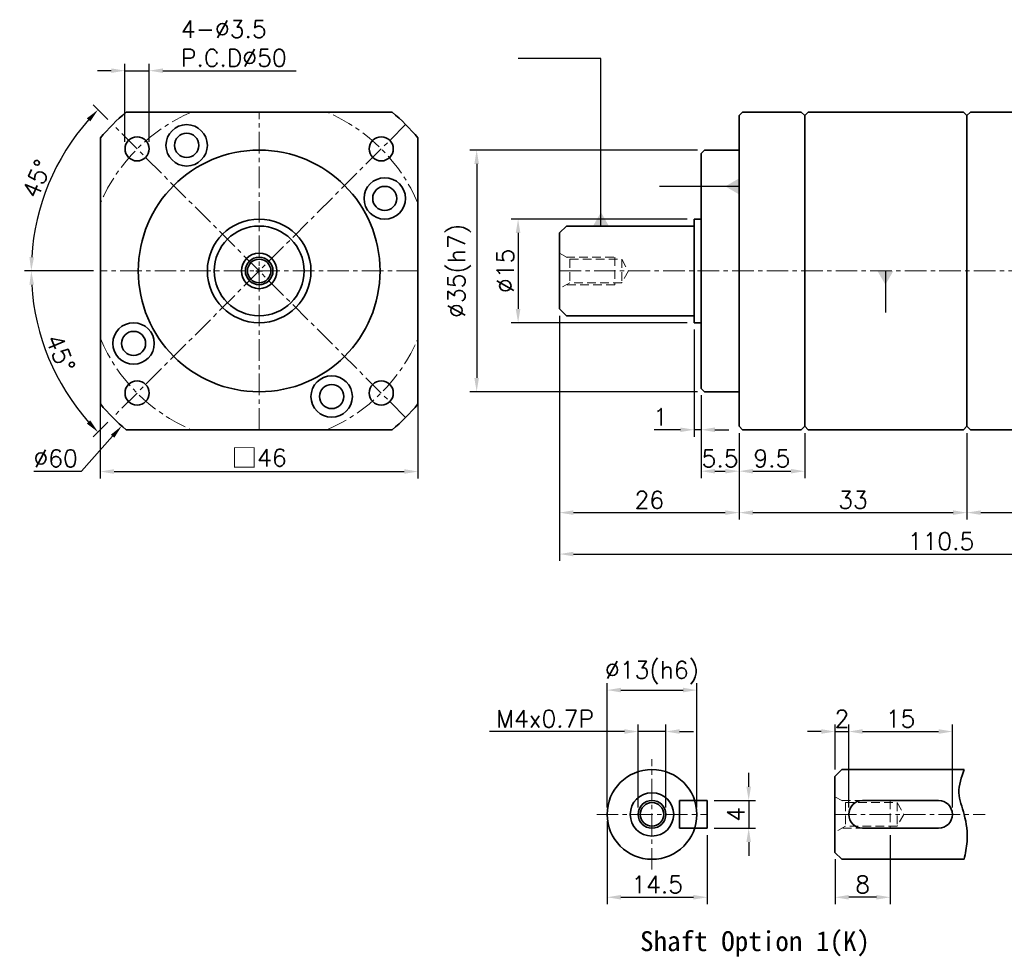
# Model space of a CAD drawing. Header units: millimetres. Extents: x -174 to 103, y -33 to 111.
# Tile 1 of 2: x -174 to -32, y -33 to 103. Entities that reach past the tile are written whole.
import ezdxf

# ---------------------------------------------------------------- set-up
doc = ezdxf.new("R2010")
doc.units = ezdxf.units.MM
doc.header["$LTSCALE"] = 2.5
doc.linetypes.add('CENTER', pattern=[2, 1.25, -0.25, 0.25, -0.25])
doc.linetypes.add('DASHED', pattern=[0.75, 0.5, -0.25])
doc.layers.get('0').update_dxf_attribs({"lineweight": 35})
for name, color, linetype, lineweight in [('DIM', 6, 'Continuous', 18), ('中心線', 1, 'CENTER', 18), ('虛線', 5, 'DASHED', 18)]:
    doc.layers.add(name, color=color, linetype=linetype, lineweight=lineweight)
doc.styles.get("Standard").update_dxf_attribs({"font": 'romans.shx'})
doc.dimstyles.new('R', dxfattribs={"dimtxt": 2.5, "dimasz": 2, "dimexe": 1, "dimexo": 1, "dimgap": 0.6, "dimtad": 1, "dimtoh": 1, "dimdec": 4, "dimdsep": 46, "dimtxsty": 'Standard', "dimcen": 0.5, "dimdle": 1, "dimclrt": 7, "dimadec": 4, "dimazin": 2, "dimtfac": 1, "dimtdec": 4, "dimtofl": 0, "dimtmove": 0, "dimatfit": 3, "dimfxl": 0, "dimtolj": 1, "dimarcsym": 0})
doc.dimstyles.get("Standard").update_dxf_attribs({"dimtxt": 2.5, "dimasz": 2, "dimexe": 1, "dimexo": 1, "dimgap": 0.6, "dimtad": 1, "dimdec": 4, "dimdsep": 46, "dimtxsty": 'Standard', "dimcen": 0.5, "dimdle": 1, "dimclrt": 7, "dimadec": 4, "dimazin": 2, "dimtfac": 1, "dimtdec": 4, "dimtofl": 0, "dimtmove": 0, "dimatfit": 3, "dimfxl": 0, "dimtolj": 1, "dimarcsym": 0})

# ---------------------------------------------------------------- blocks, each defined once
blk = doc.blocks.new('*D16')
at = {"layer": 'Defpoints', "color": 0}
for p in [(-74.93, 84.25), (-107.93, 49.25), (-74.93, 49.25)]:
    blk.add_point(p, dxfattribs=at)
at = {"layer": 'DIM', "color": 0, "lineweight": -2}
for p, q in [((-75.93, 84.25), (-108.93, 84.25)), ((-107.93, 82.25), (-107.93, 51.25)), ((-75.93, 49.25), (-108.93, 49.25))]:
    blk.add_line(p, q, dxfattribs=at)
at = {"layer": 'DIM', "color": 0}
for points in [[(-108.27, 82.25), (-107.6, 82.25), (-107.93, 84.25)], [(-108.27, 51.25), (-107.6, 51.25), (-107.93, 49.25)]]:
    blk.add_solid(points, dxfattribs=at)
at = {"layer": 'DIM', "color": 7, "insert": (-110.44, 66.75), "char_height": 2.5, "attachment_point": 5, "rotation": 90}
blk.add_mtext('\\A1;%%C35(h7)', dxfattribs=at)
blk = doc.blocks.new('*D17')
at = {"layer": 'Defpoints', "color": 0}
for p in [(-76.43, 59.25), (-75.43, 49.75), (-75.43, 43.75)]:
    blk.add_point(p, dxfattribs=at)
at = {"layer": 'DIM', "color": 0, "lineweight": -2}
for p, q in [((-76.43, 58.25), (-76.43, 42.75)), ((-75.43, 48.75), (-75.43, 42.75)), ((-78.43, 43.75), (-82.23, 43.75)), ((-75.43, 43.75), (-76.43, 43.75)), ((-73.43, 43.75), (-71.43, 43.75))]:
    blk.add_line(p, q, dxfattribs=at)
at = {"layer": 'DIM', "color": 0}
for points in [[(-78.43, 44.08), (-78.43, 43.42), (-76.43, 43.75)], [(-73.43, 44.08), (-73.43, 43.42), (-75.43, 43.75)]]:
    blk.add_solid(points, dxfattribs=at)
at = {"layer": 'DIM', "color": 7, "insert": (-81.33, 45.6), "char_height": 2.5, "attachment_point": 5}
blk.add_mtext('\\A1;1', dxfattribs=at)
blk = doc.blocks.new('*D18')
at = {"layer": 'Defpoints', "color": 0}
for p in [(-95.93, 61.25), (-69.93, 44.25), (-69.93, 31.75)]:
    blk.add_point(p, dxfattribs=at)
at = {"layer": 'DIM', "color": 0, "lineweight": -2}
for p, q in [((-95.93, 60.25), (-95.93, 30.75)), ((-69.93, 43.25), (-69.93, 30.75)), ((-93.93, 31.75), (-71.93, 31.75))]:
    blk.add_line(p, q, dxfattribs=at)
at = {"layer": 'DIM', "color": 0}
for points in [[(-93.93, 32.08), (-93.93, 31.42), (-95.93, 31.75)], [(-71.93, 32.08), (-71.93, 31.42), (-69.93, 31.75)]]:
    blk.add_solid(points, dxfattribs=at)
at = {"layer": 'DIM', "color": 7, "insert": (-82.93, 33.6), "char_height": 2.5, "attachment_point": 5}
blk.add_mtext('\\A1;26', dxfattribs=at)
blk = doc.blocks.new('*D19')
at = {"layer": 'Defpoints', "color": 0}
for p in [(-69.93, 44.25), (-36.93, 44.25), (-36.93, 31.75)]:
    blk.add_point(p, dxfattribs=at)
at = {"layer": 'DIM', "color": 0, "lineweight": -2}
for p, q in [((-69.93, 43.25), (-69.93, 30.75)), ((-36.93, 43.25), (-36.93, 30.75)), ((-67.93, 31.75), (-38.93, 31.75))]:
    blk.add_line(p, q, dxfattribs=at)
at = {"layer": 'DIM', "color": 0}
for points in [[(-67.93, 32.08), (-67.93, 31.42), (-69.93, 31.75)], [(-38.93, 32.08), (-38.93, 31.42), (-36.93, 31.75)]]:
    blk.add_solid(points, dxfattribs=at)
at = {"layer": 'DIM', "color": 7, "insert": (-53.43, 33.6), "char_height": 2.5, "attachment_point": 5}
blk.add_mtext('\\A1;33', dxfattribs=at)
blk = doc.blocks.new('*D21')
at = {"layer": 'Defpoints', "color": 0}
for p in [(-95.93, 61.25), (14.57, 44.25), (14.57, 25.75)]:
    blk.add_point(p, dxfattribs=at)
at = {"layer": 'DIM', "color": 0, "lineweight": -2}
for p, q in [((-95.93, 60.25), (-95.93, 24.75)), ((14.57, 43.25), (14.57, 24.75)), ((-93.93, 25.75), (12.57, 25.75))]:
    blk.add_line(p, q, dxfattribs=at)
at = {"layer": 'DIM', "color": 0}
for points in [[(-93.93, 26.08), (-93.93, 25.42), (-95.93, 25.75)], [(12.57, 26.08), (12.57, 25.42), (14.57, 25.75)]]:
    blk.add_solid(points, dxfattribs=at)
at = {"layer": 'DIM', "color": 7, "insert": (-40.68, 27.6), "char_height": 2.5, "attachment_point": 5}
blk.add_mtext('\\A1;110.5', dxfattribs=at)
blk = doc.blocks.new('*D35')
at = {"layer": 'Defpoints', "color": 0}
for p in [(-76.04, 6.05), (-89.04, -11.95), (-76.04, -11.95)]:
    blk.add_point(p, dxfattribs=at)
at = {"layer": 'DIM', "color": 0, "lineweight": -2}
for p, q in [((-89.04, -10.95), (-89.04, 7.05)), ((-87.04, 6.05), (-78.04, 6.05)), ((-76.04, -10.95), (-76.04, 7.05))]:
    blk.add_line(p, q, dxfattribs=at)
at = {"layer": 'DIM', "color": 0}
for points in [[(-87.04, 6.39), (-87.04, 5.72), (-89.04, 6.05)], [(-78.04, 6.39), (-78.04, 5.72), (-76.04, 6.05)]]:
    blk.add_solid(points, dxfattribs=at)
at = {"layer": 'DIM', "color": 7, "insert": (-82.54, 8.56), "char_height": 2.5, "attachment_point": 5}
blk.add_mtext('\\A1;%%C13(h6)', dxfattribs=at)
blk = doc.blocks.new('*D37')
at = {"layer": 'Defpoints', "color": 0}
for p in [(-80.54, 0.05), (-84.54, -11.95), (-80.54, -11.95)]:
    blk.add_point(p, dxfattribs=at)
at = {"layer": 'DIM', "color": 0, "lineweight": -2}
for p, q in [((-86.54, 0.05), (-106.05, 0.05)), ((-84.54, -10.95), (-84.54, 1.05)), ((-80.54, 0.05), (-84.54, 0.05)), ((-80.54, -10.95), (-80.54, 1.05)), ((-78.54, 0.05), (-76.54, 0.05))]:
    blk.add_line(p, q, dxfattribs=at)
at = {"layer": 'DIM', "color": 0}
for points in [[(-86.54, 0.39), (-86.54, -0.28), (-84.54, 0.05)], [(-78.54, 0.39), (-78.54, -0.28), (-80.54, 0.05)]]:
    blk.add_solid(points, dxfattribs=at)
at = {"layer": 'DIM', "color": 7, "insert": (-98.01, 1.9), "char_height": 2.5, "attachment_point": 5}
blk.add_mtext('\\A1;M4x0.7P', dxfattribs=at)
blk = doc.blocks.new('*D38')
at = {"layer": 'Defpoints', "color": 0}
for p in [(-89.04, -11.95), (-74.54, -13.95), (-74.54, -23.95)]:
    blk.add_point(p, dxfattribs=at)
at = {"layer": 'DIM', "color": 0, "lineweight": -2}
for p, q in [((-89.04, -12.95), (-89.04, -24.95)), ((-74.54, -14.95), (-74.54, -24.95)), ((-87.04, -23.95), (-76.54, -23.95))]:
    blk.add_line(p, q, dxfattribs=at)
at = {"layer": 'DIM', "color": 0}
for points in [[(-87.04, -23.61), (-87.04, -24.28), (-89.04, -23.95)], [(-76.54, -23.61), (-76.54, -24.28), (-74.54, -23.95)]]:
    blk.add_solid(points, dxfattribs=at)
at = {"layer": 'DIM', "color": 7, "insert": (-81.79, -22.1), "char_height": 2.5, "attachment_point": 5}
blk.add_mtext('\\A1;14.5', dxfattribs=at)
blk = doc.blocks.new('*D39')
at = {"layer": 'Defpoints', "color": 0}
for p in [(-74.54, -9.95), (-74.54, -13.95), (-68.54, -13.95)]:
    blk.add_point(p, dxfattribs=at)
at = {"layer": 'DIM', "color": 0, "lineweight": -2}
for p, q in [((-68.54, -7.95), (-68.54, -5.95)), ((-73.54, -9.95), (-67.54, -9.95)), ((-68.54, -9.95), (-68.54, -13.95)), ((-73.54, -13.95), (-67.54, -13.95)), ((-68.54, -15.95), (-68.54, -17.95))]:
    blk.add_line(p, q, dxfattribs=at)
at = {"layer": 'DIM', "color": 0}
for points in [[(-68.87, -7.95), (-68.21, -7.95), (-68.54, -9.95)], [(-68.87, -15.95), (-68.21, -15.95), (-68.54, -13.95)]]:
    blk.add_solid(points, dxfattribs=at)
at = {"layer": 'DIM', "color": 7, "insert": (-70.39, -11.95), "char_height": 2.5, "attachment_point": 5, "rotation": 90}
blk.add_mtext('\\A1;4', dxfattribs=at)
blk = doc.blocks.new('*D40')
at = {"layer": 'Defpoints', "color": 0}
for p in [(-54.04, 0.05), (-56.04, -6.45), (-54.04, -11.95)]:
    blk.add_point(p, dxfattribs=at)
at = {"layer": 'DIM', "color": 0, "lineweight": -2}
for p, q in [((-58.04, 0.05), (-60.04, 0.05)), ((-56.04, -5.45), (-56.04, 1.05)), ((-56.04, 0.05), (-54.04, 0.05)), ((-54.04, -10.95), (-54.04, 1.05)), ((-52.04, 0.05), (-50.04, 0.05))]:
    blk.add_line(p, q, dxfattribs=at)
at = {"layer": 'DIM', "color": 0}
for points in [[(-58.04, 0.39), (-58.04, -0.28), (-56.04, 0.05)], [(-52.04, 0.39), (-52.04, -0.28), (-54.04, 0.05)]]:
    blk.add_solid(points, dxfattribs=at)
at = {"layer": 'DIM', "color": 7, "insert": (-55.04, 1.9), "char_height": 2.5, "attachment_point": 5}
blk.add_mtext('\\A1;2', dxfattribs=at)
blk = doc.blocks.new('*D41')
at = {"layer": 'Defpoints', "color": 0}
for p in [(-39.04, 0.05), (-54.04, -11.95), (-39.04, -11.95)]:
    blk.add_point(p, dxfattribs=at)
at = {"layer": 'DIM', "color": 0, "lineweight": -2}
for p, q in [((-54.04, -10.95), (-54.04, 1.05)), ((-52.04, 0.05), (-41.04, 0.05)), ((-39.04, -10.95), (-39.04, 1.05))]:
    blk.add_line(p, q, dxfattribs=at)
at = {"layer": 'DIM', "color": 0}
for points in [[(-52.04, 0.39), (-52.04, -0.28), (-54.04, 0.05)], [(-41.04, 0.39), (-41.04, -0.28), (-39.04, 0.05)]]:
    blk.add_solid(points, dxfattribs=at)
at = {"layer": 'DIM', "color": 7, "insert": (-46.54, 1.9), "char_height": 2.5, "attachment_point": 5}
blk.add_mtext('\\A1;15', dxfattribs=at)
blk = doc.blocks.new('*D42')
at = {"layer": 'Defpoints', "color": 0}
for p in [(-48.04, -13.95), (-56.04, -17.45), (-56.04, -23.95)]:
    blk.add_point(p, dxfattribs=at)
at = {"layer": 'DIM', "color": 0, "lineweight": -2}
for p, q in [((-48.04, -14.95), (-48.04, -24.95)), ((-56.04, -18.45), (-56.04, -24.95)), ((-50.04, -23.95), (-54.04, -23.95))]:
    blk.add_line(p, q, dxfattribs=at)
at = {"layer": 'DIM', "color": 0}
for points in [[(-54.04, -23.61), (-54.04, -24.28), (-56.04, -23.95)], [(-50.04, -23.61), (-50.04, -24.28), (-48.04, -23.95)]]:
    blk.add_solid(points, dxfattribs=at)
at = {"layer": 'DIM', "color": 7, "insert": (-52.04, -22.1), "char_height": 2.5, "attachment_point": 5}
blk.add_mtext('\\A1;8', dxfattribs=at)
blk = doc.blocks.new('*D24')
at = {"layer": 'Defpoints', "color": 0}
for p in [(-76.43, 74.25), (-101.93, 59.25), (-76.43, 59.25)]:
    blk.add_point(p, dxfattribs=at)
at = {"layer": 'DIM', "color": 0, "lineweight": -2}
for p, q in [((-77.43, 74.25), (-102.93, 74.25)), ((-101.93, 72.25), (-101.93, 61.25)), ((-77.43, 59.25), (-102.93, 59.25))]:
    blk.add_line(p, q, dxfattribs=at)
at = {"layer": 'DIM', "color": 0}
for points in [[(-102.27, 72.25), (-101.6, 72.25), (-101.93, 74.25)], [(-102.27, 61.25), (-101.6, 61.25), (-101.93, 59.25)]]:
    blk.add_solid(points, dxfattribs=at)
at = {"layer": 'DIM', "color": 7, "insert": (-103.78, 66.75), "char_height": 2.5, "attachment_point": 5, "rotation": 90}
blk.add_mtext('\\A1;%%C15', dxfattribs=at)
blk = doc.blocks.new('*D44')
at = {"layer": 'Defpoints', "color": 0}
for p in [(-69.93, 44.25), (-60.43, 44.25), (-60.43, 37.75)]:
    blk.add_point(p, dxfattribs=at)
at = {"layer": 'DIM', "color": 0, "lineweight": -2}
for p, q in [((-69.93, 43.25), (-69.93, 36.75)), ((-60.43, 43.25), (-60.43, 36.75)), ((-67.93, 37.75), (-62.43, 37.75))]:
    blk.add_line(p, q, dxfattribs=at)
at = {"layer": 'DIM', "color": 0}
for points in [[(-67.93, 38.08), (-67.93, 37.42), (-69.93, 37.75)], [(-62.43, 38.08), (-62.43, 37.42), (-60.43, 37.75)]]:
    blk.add_solid(points, dxfattribs=at)
at = {"layer": 'DIM', "color": 7, "insert": (-65.18, 39.6), "char_height": 2.5, "attachment_point": 5}
blk.add_mtext('\\A1;9.5', dxfattribs=at)
blk = doc.blocks.new('*D25')
at = {"layer": 'Defpoints', "color": 0}
for p in [(-162.43, 49.6), (-116.43, 49.6), (-116.43, 37.7)]:
    blk.add_point(p, dxfattribs=at)
at = {"layer": 'DIM', "color": 0, "lineweight": -2}
for p, q in [((-162.43, 48.6), (-162.43, 36.7)), ((-116.43, 48.6), (-116.43, 36.7)), ((-160.43, 37.7), (-118.43, 37.7))]:
    blk.add_line(p, q, dxfattribs=at)
at = {"layer": 'DIM', "color": 0}
for points in [[(-160.43, 38.04), (-160.43, 37.37), (-162.43, 37.7)], [(-118.43, 38.04), (-118.43, 37.37), (-116.43, 37.7)]]:
    blk.add_solid(points, dxfattribs=at)
at = {"layer": 'DIM', "color": 7, "insert": (-139.43, 39.66), "char_height": 2.5, "attachment_point": 5}
blk.add_mtext('\\A1;{\\fPMingLiU|b0|i0|c136|p18;\\H1.083x;\\C0;□}46', dxfattribs=at)
blk = doc.blocks.new('*D26')
at = {"layer": 'Defpoints', "color": 0}
for p in [(-155.36, 95.75), (-158.86, 84.43), (-155.36, 84.43)]:
    blk.add_point(p, dxfattribs=at)
at = {"layer": 'DIM', "color": 0, "lineweight": -2}
for p, q in [((-160.86, 95.75), (-162.86, 95.75)), ((-158.86, 85.43), (-158.86, 96.75)), ((-158.86, 95.75), (-155.36, 95.75)), ((-155.36, 85.43), (-155.36, 96.75)), ((-153.36, 95.75), (-134.08, 95.75))]:
    blk.add_line(p, q, dxfattribs=at)
at = {"layer": 'DIM', "color": 0}
for points in [[(-160.86, 96.08), (-160.86, 95.42), (-158.86, 95.75)], [(-153.36, 96.08), (-153.36, 95.42), (-155.36, 95.75)]]:
    blk.add_solid(points, dxfattribs=at)
at = {"layer": 'DIM', "color": 7, "insert": (-150.76, 103.02), "char_height": 2.5, "attachment_point": 1}
blk.add_mtext('\\A1;4-%%C3.5\\PP.C.D%%C50', dxfattribs=at)
blk = doc.blocks.new('*D27')
at = {"layer": 'Defpoints', "color": 0}
for p in [(-160.64, 87.96), (-168.01, 83.25), (-162.43, 66.75), (-116.43, 66.75), (-118.21, 45.54)]:
    blk.add_point(p, dxfattribs=at)
at = {"layer": 'DIM', "color": 0, "lineweight": -2}
for p, q in [((-161.35, 88.67), (-163.47, 90.79)), ((-163.43, 66.75), (-173.43, 66.75))]:
    blk.add_line(p, q, dxfattribs=at)
blk.add_arc((-139.43, 66.75), 33, 138.473, 176.527, dxfattribs=at)
at = {"layer": 'DIM', "color": 0}
for points in [[(-164.38, 88.86), (-163.89, 88.4), (-162.76, 90.08)], [(-172.03, 68.74), (-172.7, 68.76), (-172.43, 66.75)]]:
    blk.add_solid(points, dxfattribs=at)
at = {"layer": 'DIM', "color": 7, "insert": (-171.63, 80.09), "char_height": 2.5, "attachment_point": 5, "rotation": 67.5}
blk.add_mtext('\\A1;45°', dxfattribs=at)
blk = doc.blocks.new('*D28')
at = {"layer": 'Defpoints', "color": 0}
for p in [(-118.21, 87.96), (-162.43, 66.75), (-116.43, 66.75), (-171.3, 58.21), (-160.64, 45.54)]:
    blk.add_point(p, dxfattribs=at)
at = {"layer": 'DIM', "color": 0, "lineweight": -2}
for p, q in [((-163.43, 66.75), (-173.43, 66.75)), ((-161.35, 44.83), (-163.47, 42.71))]:
    blk.add_line(p, q, dxfattribs=at)
blk.add_arc((-139.43, 66.75), 33, 183.473, 221.527, dxfattribs=at)
at = {"layer": 'DIM', "color": 0}
for points in [[(-172.7, 64.74), (-172.03, 64.76), (-172.43, 66.75)], [(-163.89, 45.1), (-164.38, 44.64), (-162.76, 43.41)]]:
    blk.add_solid(points, dxfattribs=at)
at = {"layer": 'DIM', "color": 7, "insert": (-168.21, 54.83), "char_height": 2.5, "attachment_point": 5, "rotation": 292.5}
blk.add_mtext('\\A1;45°', dxfattribs=at)
blk = doc.blocks.new('*D30')
at = {"layer": 'Defpoints', "color": 0}
for p in [(-75.43, 49.75), (-69.93, 44.25), (-69.93, 37.75)]:
    blk.add_point(p, dxfattribs=at)
at = {"layer": 'DIM', "color": 0, "lineweight": -2}
for p, q in [((-75.43, 48.75), (-75.43, 36.75)), ((-69.93, 43.25), (-69.93, 36.75)), ((-73.43, 37.75), (-71.93, 37.75))]:
    blk.add_line(p, q, dxfattribs=at)
at = {"layer": 'DIM', "color": 0}
for points in [[(-73.43, 38.08), (-73.43, 37.42), (-75.43, 37.75)], [(-71.93, 38.08), (-71.93, 37.42), (-69.93, 37.75)]]:
    blk.add_solid(points, dxfattribs=at)
at = {"layer": 'DIM', "color": 7, "insert": (-72.68, 39.6), "char_height": 2.5, "attachment_point": 5}
blk.add_mtext('\\A1;5.5', dxfattribs=at)
blk = doc.blocks.new('A$C0FC55016')
for radius in [6.5, 2.57, 2, 1.7]:
    blk.add_circle((6.5, 6.5), radius)
blk = doc.blocks.new('*D47')
at = {"layer": 'Defpoints', "color": 0}
for p in [(-119.52, 89.2), (-159.33, 44.3)]:
    blk.add_point(p, dxfattribs=at)
at = {"layer": 'DIM', "color": 0, "lineweight": -2}
for p, q in [((-139.43, 66.25), (-139.43, 67.25)), ((-139.93, 66.75), (-138.93, 66.75)), ((-165.14, 37.75), (-160.66, 42.81)), ((-172.05, 37.75), (-165.14, 37.75))]:
    blk.add_line(p, q, dxfattribs=at)
at = {"layer": 'DIM', "color": 0}
blk.add_solid([(-160.91, 43.03), (-160.41, 42.59), (-159.33, 44.3)], dxfattribs=at)
at = {"layer": 'DIM', "color": 7, "insert": (-168.9, 39.6), "char_height": 2.5, "attachment_point": 5}
blk.add_mtext('\\A1;∅60', dxfattribs=at)
blk = doc.blocks.new('*D48')
at = {"layer": 'Defpoints', "color": 0}
for p in [(-36.93, 44.25), (-17.93, 44.25), (-17.93, 31.75)]:
    blk.add_point(p, dxfattribs=at)
at = {"layer": 'DIM', "color": 0, "lineweight": -2}
for p, q in [((-36.93, 43.25), (-36.93, 30.75)), ((-17.93, 43.25), (-17.93, 30.75)), ((-34.93, 31.75), (-19.93, 31.75))]:
    blk.add_line(p, q, dxfattribs=at)
at = {"layer": 'DIM', "color": 0}
for points in [[(-34.93, 32.08), (-34.93, 31.42), (-36.93, 31.75)], [(-19.93, 32.08), (-19.93, 31.42), (-17.93, 31.75)]]:
    blk.add_solid(points, dxfattribs=at)
at = {"layer": 'DIM', "color": 7, "insert": (-27.43, 33.6), "char_height": 2.5, "attachment_point": 5}
blk.add_mtext('\\A1;19', dxfattribs=at)

msp = doc.modelspace()

# ---------------------------------------------------------------- linework, layer by layer
for p, q in [((-158.68943, 89.74944), (-120.16671, 89.74944)), ((-69.93224, 89.24944), (-69.43224, 89.74944)), ((-69.93224, 89.24944), (-69.93224, 44.24944)), ((-60.93224, 89.74944), (-69.43224, 89.74944)), ((-60.93224, 89.74944), (-60.43224, 89.24944)), ((-60.43224, 89.24944), (-59.93224, 89.74944)), ((-60.43224, 44.24944), (-60.43224, 89.24944)), ((-37.43224, 89.74944), (-59.93224, 89.74944)), ((-37.43224, 89.74944), (-36.93224, 89.24944)), ((-36.93224, 89.24944), (-36.43224, 89.74944)), ((-36.93224, 89.24944), (-36.93224, 44.24944)), ((-36.93224, 84.64944), (-36.93224, 89.24944)), ((-18.43224, 89.74944), (-36.43224, 89.74944)), ((-162.42807, 47.48808), (-162.42807, 86.0108)), ((-116.42807, 86.0108), (-116.42807, 47.48808)), ((-75.43224, 83.74944), (-74.93224, 84.24944)), ((-69.93224, 84.24944), (-74.93224, 84.24944)), ((-75.43224, 49.74944), (-75.43224, 83.74944)), ((-76.43224, 59.24944), (-76.43224, 74.24944)), ((-76.43224, 74.24944), (-75.43224, 74.24944)), ((-95.93224, 72.24944), (-94.93224, 73.24944)), ((-94.93224, 73.24944), (-76.43224, 73.24944)), ((-95.93224, 61.24944), (-95.93224, 72.24944)), ((-94.93224, 60.24944), (-95.93224, 61.24944)), ((-76.43224, 60.24944), (-94.93224, 60.24944)), ((-75.43224, 59.24944), (-76.43224, 59.24944)), ((-74.93224, 49.24944), (-75.43224, 49.74944)), ((-74.93224, 49.24944), (-69.93224, 49.24944)), ((-36.93224, 48.84944), (-36.93224, 44.24944)), ((-69.43224, 43.74944), (-69.93224, 44.24944)), ((-60.43224, 44.24944), (-60.93224, 43.74944)), ((-59.93224, 43.74944), (-60.43224, 44.24944)), ((-36.93224, 44.24944), (-37.43224, 43.74944)), ((-36.93224, 44.24944), (-36.43224, 43.74944)), ((-120.16671, 43.74944), (-158.68943, 43.74944)), ((-69.43224, 43.74944), (-60.93224, 43.74944)), ((-59.93224, 43.74944), (-37.43224, 43.74944)), ((-36.43224, 43.74944), (-18.43224, 43.74944)), ((-78.54149, -9.94706), (-74.54149, -9.94706)), ((-78.54149, -13.94706), (-78.54149, -9.94706)), ((-74.54149, -13.94706), (-74.54149, -9.94706)), ((-74.54149, -13.94706), (-78.54149, -13.94706))]:
    msp.add_line(p, q)
msp.add_lwpolyline([(-37.34149, -18.44706), (-55.04149, -18.44706), (-56.04149, -17.44706), (-56.04149, -6.44706), (-55.04149, -5.44706), (-37.34149, -5.44706)])
msp.add_lwpolyline([(-52.04149, -13.94706), (-41.04149, -13.94706, 1), (-41.04149, -9.94706), (-52.04149, -9.94706, 1)], format="xyb", close=True)
for centre, radius in [((-149.92807, 84.93597), 3), ((-157.10574, 84.42711), 1.75), ((-149.92807, 84.93597), 1.75), ((-149.92807, 84.93597), 1.75), ((-121.75041, 84.42711), 1.75), ((-139.42807, 66.74944), 17.5), ((-121.24154, 77.24944), 3), ((-121.24154, 77.24944), 1.75), ((-157.61461, 56.24944), 3), ((-157.61461, 56.24944), 1.75), ((-128.92807, 48.5629), 3), ((-157.10574, 49.07177), 1.75), ((-128.92807, 48.5629), 1.75), ((-121.75041, 49.07177), 1.75), ((-82.54149, -11.94706), 6.5), ((-82.54149, -11.94706), 3.1434), ((-82.54149, -11.94706), 2), ((-82.54149, -11.94706), 1.7)]:
    msp.add_circle(centre, radius)
at = {"color": 7}
msp.add_circle((-139.42807, 66.74944), 7.5, dxfattribs=at)
for start, end in [(129.9445052, 140.0554948), (39.9445052, 50.0554948), (219.9445052, 230.0554948), (309.9445052, 320.0554948)]:
    msp.add_arc((-139.42807, 66.74944), 30, start, end)
msp.add_spline([(-37.34149, -5.44706), (-38.08797, -8.83502), (-37.34149, -11.94706), (-36.92505, -15.89515), (-37.34149, -18.44706)], degree=3)
at = {"layer": '中心線', "color": 7}
for p, q in [((-139.42807, 43.74944), (-139.42807, 89.74944)), ((-118.21487, 45.53623), (-160.64128, 87.96264)), ((-118.21487, 87.96264), (-160.64128, 45.53623)), ((-116.42807, 66.74944), (-162.42807, 66.74944)), ((-95.93224, 66.74944), (14.56776, 66.74944)), ((-82.54149, -19.94706), (-82.54149, -3.94706)), ((-90.54149, -11.94706), (-74.54149, -11.94706)), ((-56.04149, -11.94706), (-34.29273, -11.94706))]:
    msp.add_line(p, q, dxfattribs=at)
for start, end in [(113.0739178, 156.9260822), (23.0739178, 66.9260822), (203.0739178, 246.9260822), (293.0739178, 336.9260822)]:
    msp.add_arc((-139.42807, 66.74944), 25, start, end, dxfattribs=at)
at = {"layer": '虛線', "color": 7}
for p, q in [((-95.93224, 69.31546), (-94.43224, 68.44944)), ((-94.95185, 68.74944), (-87.93224, 68.74944)), ((-94.43224, 68.44944), (-94.43224, 65.04944)), ((-94.43224, 68.44944), (-86.93224, 68.44944)), ((-87.93224, 68.74944), (-87.93224, 64.74944)), ((-86.93224, 68.44944), (-86.93224, 65.04944)), ((-86.93224, 68.44944), (-85.95074, 66.74944)), ((-85.95074, 66.74944), (-86.93224, 65.04944)), ((-94.43224, 65.04944), (-95.93224, 64.18341)), ((-87.93224, 64.74944), (-94.95185, 64.74944)), ((-86.93224, 65.04944), (-94.43224, 65.04944)), ((-56.04149, -9.38103), (-54.54149, -10.24706)), ((-55.06111, -9.94706), (-48.04149, -9.94706)), ((-48.04149, -9.94706), (-48.04149, -13.94706)), ((-54.54149, -10.24706), (-54.54149, -13.64706)), ((-54.54149, -10.24706), (-47.04149, -10.24706)), ((-47.04149, -10.24706), (-47.04149, -13.64706)), ((-47.04149, -10.24706), (-46.06, -11.94706)), ((-46.06, -11.94706), (-47.04149, -13.64706)), ((-54.54149, -13.64706), (-56.04149, -14.51308)), ((-48.04149, -13.94706), (-55.06111, -13.94706)), ((-47.04149, -13.64706), (-54.54149, -13.64706))]:
    msp.add_line(p, q, dxfattribs=at)

# ---------------------------------------------------------------- block references
at = {"color": 7}
msp.add_blockref('A$C0FC55016', (-145.92808, 60.24944), dxfattribs=at)

# ---------------------------------------------------------------- texts
at = {"insert": (-84.27408, -28.86297), "char_height": 2.88, "width": 47.4777489, "attachment_point": 1}
msp.add_mtext('{\\fDFKai-SB|b1|i0|c0|p65;Shaft Option 1(K)}', dxfattribs=at)

# ---------------------------------------------------------------- dimensions: what is measured, and where the dimension line sits
at = {"layer": 'DIM', "color": 7}
dim = msp.add_linear_dim(base=(-155.35574, 95.74944), p1=(-158.85574, 84.42711), p2=(-155.35574, 84.42711), text='4-%%C<>\\PP.C.D%%C50', dimstyle='Standard', override={"dimtofl": 1}, dxfattribs=at)
dim.commit()
dim.dimension.update_dxf_attribs({"geometry": '*D26', "text_midpoint": (-142.72003, 99.68277)})
for base, line1, line2, picture, middle in [((-168.00691, 83.24944), ((-116.42807, 66.74944), (-162.42807, 66.74944)), ((-118.21487, 45.53623), (-160.64128, 87.96264)), '*D27', (-169.9161, 79.37799)), ((-171.30363, 58.20841), ((-160.64128, 45.53623), (-118.21487, 87.96264)), ((-116.42807, 66.74944), (-162.42807, 66.74944)), '*D28', (-169.9161, 54.12088))]:
    dim = msp.add_angular_dim_2l(base=base, line1=line1, line2=line2, dimstyle='Standard', dxfattribs=at)
    dim.commit()
    dim.dimension.update_dxf_attribs({"geometry": picture, "text_midpoint": middle, "dimtype": 162})
dim = msp.add_diameter_dim_2p(p1=(-119.52379, 89.19536), p2=(-159.33236, 44.30351), dimstyle='R', dxfattribs=at)
dim.commit()
dim.dimension.update_dxf_attribs({"geometry": '*D47', "text_midpoint": (-168.89906, 37.74944), "dimtype": 163})
for base, p1, p2, text, picture, middle in [((-107.93224, 49.24944), (-74.93224, 84.24944), (-74.93224, 49.24944), '%%C<>(h7)', '*D16', (-107.93224, 66.74944)), ((-101.93224, 59.24944), (-76.43224, 74.24944), (-76.43224, 59.24944), '%%C<>', '*D24', (-101.93224, 66.74944))]:
    dim = msp.add_linear_dim(base=base, p1=p1, p2=p2, angle=90, text=text, dimstyle='Standard', dxfattribs=at)
    dim.commit()
    dim.dimension.update_dxf_attribs({"geometry": picture, "text_midpoint": middle, "dimtype": 160})
for base, p1, p2, picture, middle in [((-69.93224, 31.74944), (-95.93224, 61.24944), (-69.93224, 44.24944), '*D18', (-82.93224, 33.59944)), ((-36.93224, 31.74944), (-69.93224, 44.24944), (-36.93224, 44.24944), '*D19', (-53.43224, 33.59944)), ((-60.43223, 37.74944), (-69.93224, 44.24944), (-60.43223, 44.24944), '*D44', (-65.18224, 39.59944)), ((-17.93224, 31.74944), (-36.93224, 44.24944), (-17.93224, 44.24944), '*D48', (-27.43224, 33.59944))]:
    dim = msp.add_linear_dim(base=base, p1=p1, p2=p2, dimstyle='Standard', dxfattribs=at)
    dim.commit()
    dim.dimension.update_dxf_attribs({"geometry": picture, "text_midpoint": middle})
dim = msp.add_linear_dim(base=(14.56776, 25.74944), p1=(-95.93224, 61.24944), p2=(14.56776, 44.24944), dimstyle='Standard', dxfattribs=at)
dim.commit()
dim.dimension.update_dxf_attribs({"geometry": '*D21', "text_midpoint": (-40.68224, 25.74944), "dimtype": 160})
for base, p1, p2, picture, middle in [((-75.43224, 43.74944), (-76.43224, 59.24944), (-75.43224, 49.74944), '*D17', (-81.32985, 43.74944)), ((-69.93224, 37.74944), (-75.43224, 49.74944), (-69.93224, 44.24944), '*D30', (-72.68224, 37.74944)), ((-54.04149, 0.05294), (-56.04149, -6.44706), (-54.04149, -11.94706), '*D40', (-55.04149, 0.05294)), ((-74.54149, -23.94706), (-89.04149, -11.94706), (-74.54149, -13.94706), '*D38', (-81.79149, -23.94706))]:
    dim = msp.add_linear_dim(base=base, p1=p1, p2=p2, dimstyle='Standard', override={"dimtofl": 1}, dxfattribs=at)
    dim.commit()
    dim.dimension.update_dxf_attribs({"geometry": picture, "text_midpoint": middle, "dimtype": 160})
dim = msp.add_linear_dim(base=(-116.42807, 37.70319), p1=(-162.42807, 49.60121), p2=(-116.42807, 49.60121), text='{\\fPMingLiU|b0|i0|c136|p18;\\H1.083x;\\C0;□}<>', dimstyle='Standard', dxfattribs=at)
dim.commit()
dim.dimension.update_dxf_attribs({"geometry": '*D25', "text_midpoint": (-139.42807, 37.70319), "dimtype": 160})
for base, p1, p2, text, picture, middle in [((-76.04149, 6.05294), (-89.04149, -11.94706), (-76.04149, -11.94706), '%%C<>(h6)', '*D35', (-82.54149, 6.05294)), ((-80.54149, 0.05294), (-84.54149, -11.94706), (-80.54149, -11.94706), 'M4x0.7P', '*D37', (-98.0103, 0.05294))]:
    dim = msp.add_linear_dim(base=base, p1=p1, p2=p2, text=text, dimstyle='Standard', override={"dimtofl": 1}, dxfattribs=at)
    dim.commit()
    dim.dimension.update_dxf_attribs({"geometry": picture, "text_midpoint": middle, "dimtype": 160})
for base, p1, p2, picture, middle in [((-39.04149, 0.05294), (-54.04149, -11.94706), (-39.04149, -11.94706), '*D41', (-46.54149, 1.90294)), ((-56.04149, -23.94706), (-48.04149, -13.94706), (-56.04149, -17.44706), '*D42', (-52.04149, -22.09706))]:
    dim = msp.add_linear_dim(base=base, p1=p1, p2=p2, dimstyle='Standard', override={"dimtofl": 1}, dxfattribs=at)
    dim.commit()
    dim.dimension.update_dxf_attribs({"geometry": picture, "text_midpoint": middle})
dim = msp.add_linear_dim(base=(-68.54149, -13.94706), p1=(-74.54149, -9.94706), p2=(-74.54149, -13.94706), angle=90, dimstyle='Standard', override={"dimtofl": 1}, dxfattribs=at)
dim.commit()
dim.dimension.update_dxf_attribs({"geometry": '*D39', "text_midpoint": (-70.39149, -11.94706)})

# ---------------------------------------------------------------- leaders
for points in [[(-89.93224, 73.24944), (-89.93224, 97.48924), (-101.93224, 97.48924)], [(-69.93224, 78.99188), (-81.43224, 78.99188)], [(-48.74295, 66.74944), (-48.74295, 60.74944)]]:
    msp.add_leader(points, dimstyle='Standard', override={"dimldrblk": 'DatumFilled'}, dxfattribs=at)

doc.saveas('drawing.dxf')
